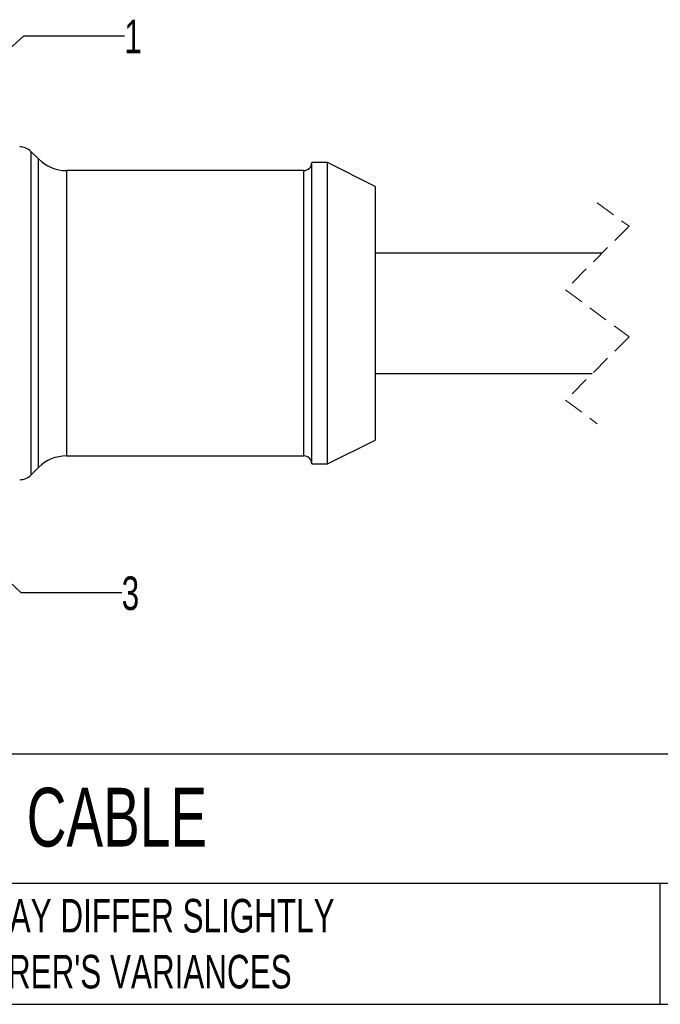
# Model space of a CAD drawing. Header units: millimetres. Extents: x 6 to 273, y 6 to 210.
# Tile 61 of 75: x 65 to 106, y 6 to 68. Entities that reach past the tile are written whole.
import ezdxf

# ---------------------------------------------------------------- set-up
doc = ezdxf.new("R2010")
doc.units = ezdxf.units.MM
doc.linetypes.add('SLD-Dashed', pattern=[1.905, 1.27, -0.635])
doc.linetypes.add('SLD-Solid', pattern=[0])
doc.layers.add('DIMENSIONS', color=140, linetype='SLD-Solid', lineweight=25)
doc.layers.add('TEXT', color=140, linetype='SLD-Solid', lineweight=25)
doc.styles.add('SLDTEXTSTYLE0', font='TXT', dxfattribs={"width": 0.7})
doc.dimstyles.new('SLDDIMSTYLE0', dxfattribs={"dimtxt": 2.158008, "dimasz": 3.302, "dimexe": 0, "dimexo": 0.0625, "dimgap": 0.539502, "dimtad": 0, "dimtih": 1, "dimtoh": 1, "dimdec": 1, "dimrnd": 1e-09, "dimzin": 12, "dimdsep": 46, "dimtxsty": 'SLDTEXTSTYLE0', "dimsah": 1, "dimcen": 0, "dimadec": 0, "dimazin": 3, "dimtfac": 1, "dimtdec": 1, "dimtofl": 0, "dimtmove": 0, "dimatfit": 3, "dimfxl": 0, "dimfrac": 2, "dimtolj": 1, "dimtzin": 12, "dimarcsym": 0})

# ---------------------------------------------------------------- blocks, each defined once
blk = doc.blocks.new('_D')
at = {"layer": 'DIMENSIONS'}
for p, q in [((50.257, 53.536), (65.379, 67.444)), ((65.379, 67.444), (71.729, 67.444))]:
    blk.add_line(p, q, dxfattribs=at)
blk.add_solid([(50.257, 53.536), (53.032, 55.397), (52.344, 56.145)], dxfattribs=at)
at = {"layer": 'DIMENSIONS', "insert": (71.729, 68.457), "char_height": 2.117, "attachment_point": 1, "style": 'SLDTEXTSTYLE0'}
blk.add_mtext('1', dxfattribs=at)
blk = doc.blocks.new('_D_2')
at = {"layer": 'DIMENSIONS'}
for p, q in [((50.11, 46.468), (65.207, 32.325)), ((65.207, 32.325), (71.557, 32.325))]:
    blk.add_line(p, q, dxfattribs=at)
blk.add_solid([(50.11, 46.468), (52.172, 43.84), (52.867, 44.581)], dxfattribs=at)
at = {"layer": 'DIMENSIONS', "insert": (71.557, 33.339), "char_height": 2.117, "attachment_point": 1, "style": 'SLDTEXTSTYLE0'}
blk.add_mtext('3', dxfattribs=at)

msp = doc.modelspace()

# ---------------------------------------------------------------- linework, layer by layer
for p, q in [((66.309, 59.671), (65.834, 60.146)), ((65.834, 60.146), (65.834, 49.939)), ((66.309, 40.207), (66.309, 59.671)), ((84.541, 59.439), (83.541, 59.439)), ((83.541, 49.939), (83.541, 59.439)), ((87.541, 57.939), (84.541, 59.439)), ((84.541, 40.439), (84.541, 59.439)), ((83.041, 58.939), (68.077, 58.939)), ((68.077, 58.939), (68.077, 40.939)), ((83.041, 49.939), (83.041, 58.939)), ((87.541, 57.939), (87.541, 41.939)), ((101.852, 53.739), (87.541, 53.739)), ((65.834, 49.939), (65.834, 39.732)), ((83.041, 40.939), (83.041, 49.939)), ((83.541, 40.439), (83.541, 49.939)), ((87.541, 46.139), (101.227, 46.139)), ((84.541, 40.439), (87.541, 41.939)), ((68.077, 40.939), (83.041, 40.939)), ((83.541, 40.439), (84.541, 40.439)), ((65.834, 39.732), (66.309, 40.207))]:
    msp.add_line(p, q)
at = {"color": 7, "linetype": 'SLD-Dashed', "lineweight": 18}
for p, q in [((101.54, 56.914), (103.54, 55.426)), ((103.54, 55.426), (99.54, 51.426)), ((99.54, 51.426), (103.54, 48.451)), ((103.54, 48.451), (99.54, 44.451)), ((99.54, 44.451), (101.54, 42.964))]:
    msp.add_line(p, q, dxfattribs=at)
for centre, radius, start, end in [((65.127, 59.439), 1, 45.00012, 89.99994), ((68.077, 61.439), 2.5, 225.00004, 269.99989), ((83.041, 59.439), 0.5, 269.99994, 359.99995), ((68.077, 38.439), 2.5, 90.00011, 134.99996), ((83.041, 40.439), 0.5, 0.00005, 90.00006), ((65.127, 40.439), 1, 270.00006, 314.99988)]:
    msp.add_arc(centre, radius, start, end)
at = {"layer": 'TEXT'}
for p, q in [((273.05, 22.126), (6.35, 22.126)), ((273.05, 13.97), (6.35, 13.97)), ((105.484, 13.97), (105.484, 6.35)), ((6.35, 6.35), (273.05, 6.35))]:
    msp.add_line(p, q, dxfattribs=at)

# ---------------------------------------------------------------- texts
at = {"layer": 'TEXT', "attachment_point": 1, "style": 'SLDTEXTSTYLE0'}
for s, insert, char_height in [('MURRELEKTRONIK CONNECTION CABLE', (7.966, 20.006), 3.70417), ("PART DIMENSIONS MAY DIFFER SLIGHTLY ^JDUE TO MANUFACTURER'S VARIANCES", (43.913, 12.997), 2.11667)]:
    msp.add_mtext(s, dxfattribs=dict(at, insert=insert, char_height=char_height))

# ---------------------------------------------------------------- dimensions: what is measured, and where the dimension line sits
at = {"layer": 'DIMENSIONS'}
for p1, p2, text, picture, middle in [((48.785, 52.182), (50.257, 53.536), '1', '_D', (72.627, 67.444)), ((48.933, 47.57), (50.11, 46.468), '3', '_D_2', (72.454, 32.325))]:
    dim = msp.add_diameter_dim_2p(p1=p1, p2=p2, text=text, dimstyle='SLDDIMSTYLE0', override={"dimpost": '<>'}, dxfattribs=at)
    dim.commit()
    dim.dimension.update_dxf_attribs({"geometry": picture, "text_midpoint": middle, "dimtype": 163})

doc.saveas('drawing.dxf')
